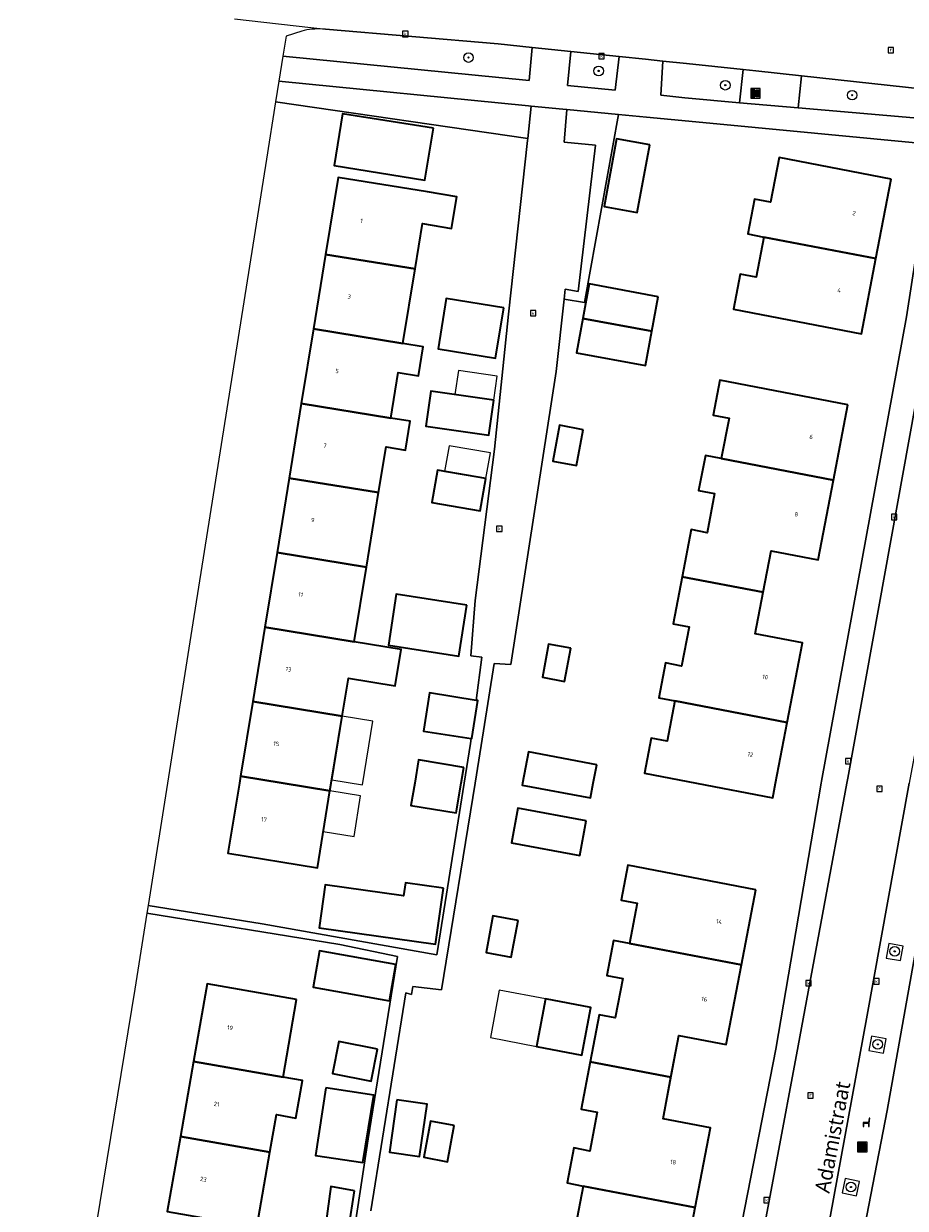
# Model space of a CAD drawing. Header units: metres. Extents: x 253733 to 254887, y 592782 to 593713.
# Tile 3 of 27: x 253808 to 253881, y 593101 to 593200. Entities that reach past the tile are written whole.
import ezdxf
from ezdxf.enums import TextEntityAlignment as Align

# ---------------------------------------------------------------- set-up
doc = ezdxf.new("R2010")
doc.units = ezdxf.units.M
for name, color, linetype, lineweight in [('B-WE-GR-BOOM-S', 5, 'Continuous', 25), ('B-WE-IE-MEUBILAIR_WEGMEUBILAIR-GV', 6, 'Continuous', 18), ('B-WE-IE-MEUBILAIR_WEGMEUBILAIR-S', 6, 'Continuous', 25), ('B-WE-OG-BEBOUWING-GV', 2, 'Continuous', 35), ('B-WE-OG-BEBOUWING-T18', 6, 'Continuous', 18), ('B-WE-OG-BEBOUWING_LUIFEL-GV', 2, 'Continuous', 18), ('B-WE-OG-TERREIN_CULTUURSCHEIDING-GV', 5, 'Continuous', 18), ('B-WE-OG-TERREIN_ERF-GV', 5, 'Continuous', 18), ('B-WE-OG-TOPOGRAFIE-T18', 7, 'Continuous', 18), ('B-WE-RI-GWA_KOLK-S', 6, 'Continuous', 25), ('B-WE-RI-GWA_RIOOLPUT-S', 6, 'Continuous', 25), ('B-WE-VH-VERHARDING_GESLOTEN-GV', 5, 'Continuous', 18), ('B-WE-VH-VERHARDING_OPEN-GV', 5, 'Continuous', 18), ('B-WE-VH-VERHARDING_TEGEL-GV', 5, 'Continuous', 18)]:
    doc.layers.add(name, color=color, linetype=linetype, lineweight=lineweight)
doc.styles.add('NLCS-ISO', font='NLCS-ISO.ttf')
doc.styles.add('NLCS-ISO-M200-T18', font='NLCS-ISO.ttf', dxfattribs={"height": 0.36})
doc.styles.add('Roelofs', font='segoeui.ttf', dxfattribs={"height": 1.8})

# ---------------------------------------------------------------- blocks, each defined once
blk = doc.blocks.new('SIE-WEG_AFVAL_APART_PLAATS-SO')
at = {"linetype": 'ByBlock', "lineweight": 18}
h = blk.add_hatch(color=0, dxfattribs=at)
h.dxf.hatch_style = 1
h.paths.add_polyline_path([(1.5, -1.5), (0.25, -1.5), (0.25, 1.5), (1.5, 1.5)])
h.paths.add_polyline_path([(-1.5, -1.5), (-0.25, -1.5), (-0.25, 1.5), (-1.5, 1.5)])
at = {"color": 0, "linetype": 'ByBlock', "lineweight": 18}
for points in [[(-2, -2), (2, -2), (2, 2), (-2, 2)], [(-1.5, -1.5), (-0.25, -1.5), (-0.25, 1.5), (-1.5, 1.5)], [(1.5, -1.5), (0.25, -1.5), (0.25, 1.5), (1.5, 1.5)]]:
    blk.add_lwpolyline(points, close=True, dxfattribs=at)
blk = doc.blocks.new('SIE-WEG_AFVALBAK-SO')
at = {"linetype": 'ByBlock', "lineweight": 18}
h = blk.add_hatch(color=0, dxfattribs=at)
h.dxf.hatch_style = 1
h.paths.add_polyline_path([(-1.5, -1.5), (1.5, -1.5), (1.5, 1.5), (-1.5, 1.5)])
at = {"color": 0, "linetype": 'ByBlock', "lineweight": 18}
for points in [[(-2, -2), (2, -2), (2, 2), (-2, 2)], [(-1.5, -1.5), (1.5, -1.5), (1.5, 1.5), (-1.5, 1.5)]]:
    blk.add_lwpolyline(points, close=True, dxfattribs=at)
blk = doc.blocks.new('SRI-PUT_INSPECTIEPUT_RIOOLPUT-SO')
at = {"color": 0, "linetype": 'ByBlock', "lineweight": 18}
blk.add_lwpolyline([(-1.12, -1.12), (1.12, -1.12), (1.12, 1.12), (-1.12, 1.12)], close=True, dxfattribs=at)
at = {"color": 0, "linetype": 'ByBlock', "lineweight": 18, "style": 'NLCS-ISO'}
blk.add_text('r', height=1.5, dxfattribs=at).set_placement((0, 0.28), align=Align.MIDDLE_CENTER)
blk = doc.blocks.new('SRI-KOLK-SO')
at = {"color": 0, "linetype": 'ByBlock', "lineweight": 18}
blk.add_lwpolyline([(-1.125, -1.125), (1.125, -1.125), (1.125, 1.125), (-1.125, 1.125)], close=True, dxfattribs=at)
at = {"color": 0, "linetype": 'ByBlock', "lineweight": 18, "style": 'NLCS-ISO'}
blk.add_text('k', height=1.5, dxfattribs=at).set_placement((0, 0), align=Align.MIDDLE_CENTER)
blk = doc.blocks.new('SIE-WEG_ZITBANK-SO')
at = {"color": 0, "linetype": 'ByBlock', "lineweight": 18}
blk.add_lwpolyline([(-0.91, -1.63), (-0.91, -0.2), (1.09, -0.2), (1.09, -1.63), (1.29, -1.63), (1.29, -0.21), (1.54, 1.78), (1.33, 1.78), (1.11, 0), (-1.11, 0), (-1.11, -1.63)], close=True, dxfattribs=at)
blk = doc.blocks.new('SGR-BOOM_01-SO')
at = {"linetype": 'ByBlock', "lineweight": 18}
h = blk.add_hatch(color=0, dxfattribs=at)
h.dxf.hatch_style = 1
edge = h.paths.add_edge_path()
edge.add_arc((0, 0), 0.25, 0, 360)
at = {"color": 0, "linetype": 'ByBlock', "lineweight": 18}
for radius in [2, 0.25]:
    blk.add_circle((0, 0), radius, dxfattribs=at)

msp = doc.modelspace()

# ---------------------------------------------------------------- linework, layer by layer
at = {"layer": 'B-WE-IE-MEUBILAIR_WEGMEUBILAIR-GV', "flags": 128}
for points in [[(253879.651, 593122.217), (253880.846, 593122.01), (253881.054, 593123.203), (253879.873, 593123.412)], [(253878.217, 593114.537), (253879.42, 593114.315), (253879.64, 593115.507), (253878.441, 593115.731)], [(253876.005, 593102.718), (253877.197, 593102.483), (253877.42, 593103.675), (253876.236, 593103.917)]]:
    msp.add_lwpolyline(points, close=True, dxfattribs=at)
at = {"layer": 'B-WE-OG-BEBOUWING-GV', "flags": 128}
for points in [[(253842.043, 593191.089), (253834.483, 593192.278), (253833.807, 593187.982), (253841.343, 593186.768)], [(253860.016, 593189.709), (253857.253, 593190.218), (253856.218, 593184.603), (253858.98, 593184.094)], [(253880.072, 593186.87), (253870.762, 593188.664), (253870.048, 593184.952), (253868.722, 593185.207), (253868.165, 593182.31), (253869.491, 593182.055), (253878.801, 593180.265)], [(253841.564, 593185.799), (253834.137, 593187.011), (253833.094, 593180.617), (253840.521, 593179.406), (253841.135, 593183.168), (253843.552, 593182.774), (253843.981, 593185.404)], [(253878.801, 593180.265), (253869.491, 593182.055), (253868.85, 593178.725), (253867.525, 593178.98), (253866.965, 593176.073), (253877.601, 593174.028)], [(253840.521, 593179.406), (253833.094, 593180.617), (253832.085, 593174.431), (253839.511, 593173.219)], [(253860.703, 593177.103), (253854.979, 593178.162), (253854.452, 593175.306), (253860.177, 593174.25)], [(253847.882, 593176.173), (253843.113, 593176.946), (253842.438, 593172.782), (253847.207, 593172.009)], [(253860.177, 593174.25), (253854.452, 593175.306), (253853.925, 593172.45), (253859.65, 593171.394)], [(253839.511, 593173.219), (253832.085, 593174.431), (253831.075, 593168.244), (253838.502, 593167.031), (253839.12, 593170.819), (253840.801, 593170.545), (253841.193, 593172.945)], [(253876.474, 593168.129), (253865.827, 593170.169), (253865.272, 593167.271), (253866.598, 593167.017), (253865.957, 593163.668), (253875.278, 593161.883)], [(253847.052, 593168.523), (253841.835, 593169.27), (253841.419, 593166.363), (253846.636, 593165.616)], [(253838.502, 593167.031), (253831.075, 593168.244), (253830.066, 593162.057), (253837.492, 593160.845), (253838.112, 593164.643), (253839.733, 593164.378), (253840.123, 593166.767)], [(253854.484, 593166.065), (253852.519, 593166.434), (253851.961, 593163.465), (253853.926, 593163.096)], [(253865.957, 593163.668), (253864.631, 593163.922), (253864.074, 593161.014), (253865.4, 593160.76), (253864.779, 593157.519), (253863.453, 593157.773), (253862.705, 593153.863), (253869.433, 593152.574), (253870.093, 593156.022), (253874.012, 593155.271), (253875.278, 593161.883)], [(253837.492, 593160.845), (253830.066, 593162.057), (253829.056, 593155.87), (253836.483, 593154.658)], [(253846.403, 593162.007), (253842.38, 593162.711), (253841.911, 593160.03), (253845.934, 593159.326)], [(253836.483, 593154.658), (253829.056, 593155.87), (253828.047, 593149.683), (253835.473, 593148.471)], [(253869.433, 593152.574), (253862.705, 593153.863), (253861.956, 593149.954), (253863.282, 593149.7), (253862.659, 593146.449), (253861.333, 593146.703), (253860.778, 593143.805), (253862.104, 593143.551), (253871.426, 593141.765), (253872.692, 593148.376), (253868.772, 593149.127)], [(253844.808, 593151.498), (253838.965, 593152.41), (253838.306, 593148.188), (253844.149, 593147.276)], [(253835.473, 593148.471), (253828.047, 593149.683), (253827.038, 593143.497), (253834.464, 593142.285), (253834.98, 593145.451), (253838.877, 593144.815), (253839.37, 593147.836)], [(253853.455, 593147.93), (253851.6, 593148.271), (253851.092, 593145.514), (253852.946, 593145.172)], [(253834.464, 593142.285), (253827.038, 593143.497), (253826.028, 593137.31), (253829.56, 593136.733), (253833.454, 593136.098), (253833.558, 593136.733)], [(253845.594, 593143.604), (253841.718, 593144.216), (253841.22, 593141.058), (253845.178, 593140.433), (253845.225, 593140.426), (253845.723, 593143.584)], [(253871.426, 593141.765), (253862.104, 593143.551), (253861.463, 593140.202), (253860.137, 593140.456), (253859.582, 593137.558), (253863.889, 593136.733), (253870.229, 593135.519), (253870.462, 593136.733)], [(253844.582, 593138.043), (253840.816, 593138.673), (253840.492, 593136.733), (253840.183, 593134.886), (253843.949, 593134.256), (253844.363, 593136.733)], [(253855.611, 593138.261), (253849.935, 593139.32), (253849.45, 593136.733), (253849.417, 593136.558), (253855.095, 593135.499), (253855.326, 593136.733)], [(253829.56, 593136.733), (253826.028, 593137.31), (253825.934, 593136.733), (253824.985, 593130.917), (253832.411, 593129.705), (253833.454, 593136.098)], [(253854.737, 593133.595), (253849.068, 593134.653), (253848.53, 593131.788), (253854.202, 593130.729)], [(253868.826, 593127.885), (253858.187, 593129.919), (253857.632, 593127.011), (253858.958, 593126.758), (253858.321, 593123.428), (253867.633, 593121.647)], [(253842.885, 593128.016), (253839.721, 593128.462), (253839.569, 593127.377), (253833.05, 593128.295), (253832.548, 593124.731), (253842.231, 593123.368)], [(253849.074, 593125.323), (253846.986, 593125.716), (253846.416, 593122.681), (253848.503, 593122.288)], [(253858.321, 593123.428), (253856.995, 593123.681), (253856.439, 593120.774), (253857.765, 593120.52), (253857.14, 593117.25), (253855.814, 593117.503), (253855.068, 593113.604), (253861.777, 593112.32), (253862.438, 593115.778), (253866.367, 593115.026), (253867.633, 593121.647)], [(253838.919, 593121.672), (253832.582, 593122.799), (253832.049, 593119.799), (253838.385, 593118.672)], [(253830.685, 593118.778), (253823.253, 593120.082), (253822.122, 593113.639), (253829.555, 593112.336)], [(253851.367, 593118.819), (253850.619, 593114.871), (253854.38, 593114.148), (253855.12, 593118.108)], [(253837.39, 593114.664), (253834.186, 593115.282), (253833.673, 593112.625), (253836.877, 593112.007)], [(253829.555, 593112.336), (253822.122, 593113.639), (253821.029, 593107.406), (253828.461, 593106.102), (253829.008, 593109.219), (253830.63, 593108.934), (253831.177, 593112.051)], [(253861.777, 593112.32), (253855.068, 593113.604), (253854.318, 593109.684), (253855.645, 593109.431), (253855.027, 593106.199), (253853.701, 593106.453), (253853.145, 593103.545), (253854.471, 593103.292), (253863.783, 593101.511), (253865.045, 593108.111), (253861.116, 593108.862)], [(253833.104, 593111.434), (253832.247, 593105.818), (253836.189, 593105.242), (253837.1, 593110.84)], [(253839.02, 593110.448), (253838.389, 593106.101), (253840.888, 593105.738), (253841.519, 593110.085)], [(253843.769, 593108.317), (253841.804, 593108.686), (253841.239, 593105.676), (253843.204, 593105.307)], [(253828.461, 593106.102), (253821.029, 593107.406), (253819.935, 593101.172), (253827.367, 593099.869)], [(253835.484, 593102.882), (253833.537, 593103.24), (253833.1, 593100.18), (253835.008, 593099.862)], [(253863.783, 593101.511), (253854.471, 593103.292), (253853.834, 593099.962), (253852.508, 593100.215), (253851.952, 593097.308), (253862.588, 593095.263)]]:
    msp.add_lwpolyline(points, close=True, dxfattribs=at)
at = {"layer": 'B-WE-OG-BEBOUWING_LUIFEL-GV', "flags": 128}
for points in [[(253843.836, 593168.983), (253847.052, 593168.523), (253847.337, 593170.516), (253844.122, 593170.977)], [(253842.976, 593162.607), (253846.403, 593162.007), (253846.776, 593164.139), (253843.349, 593164.739)], [(253833.604, 593137.013), (253836.152, 593136.597), (253837.013, 593141.869), (253834.464, 593142.285)], [(253832.902, 593132.712), (253835.451, 593132.296), (253836.003, 593135.682), (253833.454, 593136.098)], [(253851.367, 593118.819), (253847.52, 593119.548), (253846.774, 593115.61), (253850.619, 593114.871)]]:
    msp.add_lwpolyline(points, close=True, dxfattribs=at)
at = {"layer": 'B-WE-OG-TERREIN_CULTUURSCHEIDING-GV', "flags": 128}
for points in [[(253832.852, 593199.319), (253832.632, 593199.326), (253832.412, 593199.325), (253832.192, 593199.316), (253831.973, 593199.299), (253831.754, 593199.274), (253831.536, 593199.242), (253831.32, 593199.201), (253831.112, 593199.154), (253829.803, 593198.718), (253829.55, 593197.077), (253850.003, 593195.048), (253850.25, 593197.798), (253847.426, 593198.093), (253833.072, 593199.304)], [(253857.464, 593197.043), (253853.472, 593197.461), (253853.175, 593194.643), (253857.145, 593194.252)], [(253867.761, 593195.966), (253863.053, 593196.458), (253861.097, 593196.663), (253860.941, 593193.834), (253862.937, 593193.603), (253867.473, 593193.21)], [(253872.627, 593195.44), (253872.338, 593192.789), (253884.182, 593191.764), (253885.873, 593191.829), (253885.386, 593192.916), (253884.86, 593193.568), (253884.307, 593194.167)], [(253849.943, 593192.951), (253829.205, 593194.99), (253828.931, 593193.267), (253849.888, 593190.247), (253850.161, 593192.929)], [(253857.421, 593192.225), (253853.137, 593192.635), (253852.91, 593189.927), (253855.513, 593189.678), (253854.068, 593177.524), (253852.981, 593177.719), (253852.892, 593176.9), (253854.588, 593176.619)]]:
    msp.add_lwpolyline(points, close=True, dxfattribs=at)
at = {"layer": 'B-WE-OG-TERREIN_ERF-GV', "flags": 128}
for points in [[(253845.178, 593140.433), (253841.22, 593141.058), (253841.718, 593144.216), (253845.594, 593143.604), (253846.065, 593147.198), (253845.151, 593147.31), (253845.518, 593151.894), (253847.131, 593164.446), (253848.275, 593175.65), (253849.869, 593190.061), (253849.888, 593190.247), (253828.931, 593193.267), (253828.175, 593188.521), (253822.079, 593150.033), (253819.961, 593136.733), (253818.344, 593126.578), (253827.812, 593125.06), (253842.319, 593122.486), (253844.598, 593136.733), (253845.122, 593140.009)], [(253842.043, 593191.089), (253841.343, 593186.768), (253833.807, 593187.982), (253834.483, 593192.278)], [(253856.218, 593184.603), (253857.253, 593190.218), (253860.016, 593189.709), (253858.98, 593184.094)], [(253866.965, 593176.073), (253867.525, 593178.98), (253868.85, 593178.725), (253869.491, 593182.055), (253868.165, 593182.31), (253868.722, 593185.207), (253870.048, 593184.952), (253870.762, 593188.664), (253880.072, 593186.87), (253878.801, 593180.265), (253877.601, 593174.028)], [(253826.028, 593137.31), (253827.038, 593143.497), (253828.047, 593149.683), (253829.056, 593155.87), (253830.066, 593162.057), (253831.075, 593168.244), (253832.085, 593174.431), (253833.094, 593180.617), (253834.137, 593187.011), (253841.564, 593185.799), (253843.981, 593185.404), (253843.552, 593182.774), (253841.135, 593183.168), (253840.521, 593179.406), (253839.511, 593173.219), (253841.193, 593172.945), (253840.801, 593170.545), (253839.12, 593170.819), (253838.502, 593167.031), (253840.123, 593166.767), (253839.733, 593164.378), (253838.112, 593164.643), (253837.492, 593160.845), (253836.483, 593154.658), (253835.473, 593148.471), (253839.37, 593147.836), (253838.877, 593144.815), (253834.98, 593145.451), (253834.464, 593142.285), (253833.558, 593136.733), (253833.454, 593136.098), (253832.411, 593129.705), (253824.985, 593130.917), (253825.934, 593136.733)], [(253853.925, 593172.45), (253854.979, 593178.162), (253860.703, 593177.103), (253860.177, 593174.25), (253859.65, 593171.394)], [(253847.882, 593176.173), (253847.207, 593172.009), (253842.438, 593172.782), (253843.113, 593176.946)], [(253862.705, 593153.863), (253863.453, 593157.773), (253864.779, 593157.519), (253865.4, 593160.76), (253864.074, 593161.014), (253864.631, 593163.922), (253865.957, 593163.668), (253866.598, 593167.017), (253865.272, 593167.271), (253865.827, 593170.169), (253876.474, 593168.129), (253875.278, 593161.883), (253874.012, 593155.271), (253870.093, 593156.022), (253869.433, 593152.574), (253868.772, 593149.127), (253872.692, 593148.376), (253871.426, 593141.765), (253870.462, 593136.733), (253870.229, 593135.519), (253863.889, 593136.733), (253859.582, 593137.558), (253860.137, 593140.456), (253861.463, 593140.202), (253862.104, 593143.551), (253860.778, 593143.805), (253861.333, 593146.703), (253862.659, 593146.449), (253863.282, 593149.7), (253861.956, 593149.954)], [(253847.052, 593168.523), (253846.636, 593165.616), (253841.419, 593166.363), (253841.835, 593169.27)], [(253851.961, 593163.465), (253852.519, 593166.434), (253854.484, 593166.065), (253853.926, 593163.096)], [(253846.403, 593162.007), (253845.934, 593159.326), (253841.911, 593160.03), (253842.38, 593162.711)], [(253844.808, 593151.498), (253844.149, 593147.276), (253838.306, 593148.188), (253838.965, 593152.41)], [(253851.092, 593145.514), (253851.6, 593148.271), (253853.455, 593147.93), (253852.946, 593145.172)], [(253844.582, 593138.043), (253844.363, 593136.733), (253843.949, 593134.256), (253840.183, 593134.886), (253840.492, 593136.733), (253840.816, 593138.673)], [(253849.417, 593136.558), (253849.45, 593136.733), (253849.935, 593139.32), (253855.611, 593138.261), (253855.326, 593136.733), (253855.095, 593135.499)], [(253848.53, 593131.788), (253849.068, 593134.653), (253854.737, 593133.595), (253854.202, 593130.729)], [(253842.885, 593128.016), (253842.231, 593123.368), (253832.548, 593124.731), (253833.05, 593128.295), (253839.569, 593127.377), (253839.721, 593128.462)], [(253836.829, 593092.032), (253836.907, 593092.02), (253837.409, 593095.379), (253837.318, 593095.392), (253837.721, 593098.158), (253835.565, 593100.306), (253836.614, 593107.222), (253839.062, 593122.348), (253834.265, 593123.333), (253818.242, 593125.935), (253817.239, 593119.635), (253814.065, 593100.247), (253809.369, 593070.427), (253808.924, 593068.575), (253808.017, 593064.796), (253831.107, 593058.798), (253832.168, 593064.334), (253833.277, 593070.124), (253834.137, 593075.28), (253836.127, 593087.208)], [(253846.416, 593122.681), (253846.986, 593125.716), (253849.074, 593125.323), (253848.503, 593122.288)], [(253832.049, 593119.799), (253832.582, 593122.799), (253838.919, 593121.672), (253838.385, 593118.672)], [(253851.367, 593118.819), (253855.12, 593118.108), (253854.38, 593114.148), (253850.619, 593114.871)], [(253833.673, 593112.625), (253834.186, 593115.282), (253837.39, 593114.664), (253836.877, 593112.007)], [(253832.247, 593105.818), (253833.104, 593111.434), (253837.1, 593110.84), (253836.189, 593105.242)], [(253839.02, 593110.448), (253841.519, 593110.085), (253840.888, 593105.738), (253838.389, 593106.101)], [(253843.204, 593105.307), (253841.239, 593105.676), (253841.804, 593108.686), (253843.769, 593108.317)], [(253833.537, 593103.24), (253835.484, 593102.882), (253835.008, 593099.862), (253833.1, 593100.18)]]:
    msp.add_lwpolyline(points, close=True, dxfattribs=at)
for points in [[(253865.819, 593090.733), (253870.474, 593114.643), (253874.249, 593136.733), (253874.276, 593136.892), (253881.341, 593175.429), (253883.54, 593189.726), (253863.852, 593191.61), (253859.746, 593192.003), (253857.421, 593192.225), (253854.588, 593176.619), (253852.892, 593176.9), (253852.241, 593170.91), (253848.474, 593146.576), (253847.095, 593146.665), (253846.205, 593141.06), (253845.501, 593136.733), (253842.708, 593119.575), (253840.329, 593119.844), (253840.233, 593119.189), (253839.766, 593119.322), (253836.849, 593101.23)], [(254021.937, 593159.833), (254000, 593164.925), (253960.979, 593173.264), (253937.94, 593178.272), (253914.455, 593183.377), (253913.569, 593183.571), (253893.992, 593187.865), (253892.784, 593181.55), (253887.237, 593151.59), (253884.584, 593136.733), (253879.734, 593109.574), (253872.078, 593070.145)], [(253853.834, 593099.962), (253854.471, 593103.292), (253853.145, 593103.545), (253853.701, 593106.453), (253855.027, 593106.199), (253855.645, 593109.431), (253854.318, 593109.684), (253855.068, 593113.604), (253855.814, 593117.503), (253857.14, 593117.25), (253857.765, 593120.52), (253856.439, 593120.774), (253856.995, 593123.681), (253858.321, 593123.428), (253858.958, 593126.758), (253857.632, 593127.011), (253858.187, 593129.919), (253868.826, 593127.885), (253867.633, 593121.647), (253866.367, 593115.026), (253862.438, 593115.778), (253861.116, 593108.862), (253865.045, 593108.111), (253863.783, 593101.511), (253862.588, 593095.263)], [(253819.935, 593101.172), (253821.029, 593107.406), (253822.122, 593113.639), (253823.253, 593120.082), (253830.685, 593118.778), (253829.555, 593112.336), (253831.177, 593112.051), (253830.63, 593108.934), (253829.008, 593109.219), (253828.461, 593106.102), (253827.367, 593099.869)]]:
    msp.add_lwpolyline(points, dxfattribs=at)
at = {"layer": 'B-WE-VH-VERHARDING_GESLOTEN-GV', "flags": 128}
for points in [[(253884.143, 593179.488), (253876.472, 593137.152), (253876.394, 593136.733), (253872.351, 593114.932), (253868.619, 593095.11)], [(253874.708, 593099.226), (253878.024, 593117.157), (253881.564, 593136.733)]]:
    msp.add_lwpolyline(points, dxfattribs=at)
at = {"layer": 'B-WE-VH-VERHARDING_OPEN-GV', "flags": 128}
for points in [[(253825.536, 593200.161), (253833.072, 593199.304), (253847.426, 593198.093), (253850.25, 593197.798), (253853.472, 593197.461), (253857.464, 593197.043), (253859.67, 593196.812), (253861.097, 593196.663), (253863.053, 593196.458), (253867.761, 593195.966), (253868.81, 593195.856), (253872.627, 593195.44), (253884.307, 593194.167)], [(253884.182, 593191.764), (253872.338, 593192.789), (253867.473, 593193.21), (253862.937, 593193.603), (253860.941, 593193.834), (253861.097, 593196.663), (253859.67, 593196.812), (253857.464, 593197.043), (253857.145, 593194.252), (253853.175, 593194.643), (253853.472, 593197.461), (253850.25, 593197.798), (253850.003, 593195.048), (253829.55, 593197.077), (253829.205, 593194.99), (253849.943, 593192.951), (253850.161, 593192.929), (253852.804, 593192.667), (253853.137, 593192.635), (253857.421, 593192.225), (253859.746, 593192.003), (253863.852, 593191.61), (253883.54, 593189.726)], [(253836.849, 593101.23), (253839.766, 593119.322), (253840.233, 593119.189), (253840.329, 593119.844), (253842.708, 593119.575), (253845.501, 593136.733), (253846.205, 593141.06), (253847.095, 593146.665), (253848.474, 593146.576), (253852.241, 593170.91), (253852.892, 593176.9), (253852.981, 593177.719), (253854.068, 593177.524), (253855.513, 593189.678), (253852.91, 593189.927), (253853.137, 593192.635), (253852.804, 593192.667), (253850.161, 593192.929), (253849.888, 593190.247), (253849.869, 593190.061), (253848.275, 593175.65), (253847.131, 593164.446), (253845.518, 593151.894), (253845.151, 593147.31), (253846.065, 593147.198), (253845.594, 593143.604), (253845.723, 593143.584), (253845.225, 593140.426), (253845.178, 593140.433), (253845.122, 593140.009), (253844.598, 593136.733), (253842.319, 593122.486), (253827.812, 593125.06), (253818.344, 593126.578), (253818.242, 593125.935), (253834.265, 593123.333), (253839.062, 593122.348), (253836.614, 593107.222), (253835.565, 593100.306)], [(253872.078, 593070.145), (253879.734, 593109.574), (253884.584, 593136.733), (253887.237, 593151.59), (253892.784, 593181.55), (253893.992, 593187.865), (253891.03, 593188.306), (253889.764, 593181.405), (253886.213, 593161.522), (253882.019, 593139.249), (253881.564, 593136.733), (253878.024, 593117.157), (253874.708, 593099.226)]]:
    msp.add_lwpolyline(points, dxfattribs=at)
msp.add_lwpolyline([(253872.351, 593114.932), (253876.394, 593136.733), (253876.472, 593137.152), (253884.143, 593179.488), (253885.796, 593189.031), (253885.844, 593189.392), (253883.54, 593189.726), (253881.341, 593175.429), (253874.276, 593136.892), (253874.249, 593136.733), (253870.474, 593114.643), (253865.819, 593090.733), (253860.47, 593064.23), (253856.37, 593046.174), (253853.368, 593034.125), (253851.257, 593025.847), (253853.238, 593025.33), (253853.286, 593025.615), (253854.854, 593031.811), (253855.011, 593032.375), (253857.658, 593041.838), (253861.877, 593060.679), (253865.043, 593076.605), (253868.619, 593095.11)], close=True, dxfattribs=at)
at = {"layer": 'B-WE-VH-VERHARDING_TEGEL-GV', "flags": 128}
msp.add_lwpolyline([(253872.627, 593195.44), (253868.81, 593195.856), (253867.761, 593195.966), (253867.473, 593193.21), (253872.338, 593192.789)], close=True, dxfattribs=at)

# ---------------------------------------------------------------- block references
at = {"layer": 'B-WE-GR-BOOM-S', "xscale": 0.2, "yscale": 0.2, "zscale": 0.2}
for p in [(253844.961, 593196.955), (253855.767, 593195.844), (253866.288, 593194.659), (253876.822, 593193.832), (253880.36, 593122.767), (253878.949, 593115.052), (253876.719, 593103.207)]:
    msp.add_blockref('SGR-BOOM_01-SO', p, dxfattribs=at)
at = {"layer": 'B-WE-IE-MEUBILAIR_WEGMEUBILAIR-S', "xscale": 0.2, "yscale": 0.2, "zscale": 0.2}
for name, p in [('SIE-WEG_AFVAL_APART_PLAATS-SO', (253868.794, 593193.983)), ('SIE-WEG_ZITBANK-SO', (253877.969, 593108.555)), ('SIE-WEG_AFVALBAK-SO', (253877.66, 593106.526))]:
    msp.add_blockref(name, p, dxfattribs=at)
at = {"layer": 'B-WE-RI-GWA_KOLK-S', "xscale": 0.2, "yscale": 0.2, "zscale": 0.2}
for p in [(253839.713, 593198.912), (253856.011, 593197.079), (253850.323, 593175.729), (253880.319, 593158.819), (253847.518, 593157.844), (253876.482, 593138.555), (253873.199, 593120.134), (253878.837, 593120.279), (253869.713, 593102.128)]:
    msp.add_blockref('SRI-KOLK-SO', p, dxfattribs=at)
at = {"layer": 'B-WE-RI-GWA_RIOOLPUT-S', "xscale": 0.2, "yscale": 0.2, "zscale": 0.2}
for p in [(253880.043, 593197.563), (253879.095, 593136.253), (253873.373, 593110.806)]:
    msp.add_blockref('SRI-PUT_INSPECTIEPUT_RIOOLPUT-SO', p, dxfattribs=at)

# ---------------------------------------------------------------- texts
at = {"layer": 'B-WE-OG-BEBOUWING-T18', "style": 'NLCS-ISO-M200-T18'}
for s, rotation, p in [('1', 350.8, (253836.083, 593183.412)), ('2', 349.1, (253876.982, 593184.04)), ('4', 349.1, (253875.746, 593177.619)), ('3', 350.8, (253835.057, 593177.122)), ('5', 350.8, (253834.047, 593170.935)), ('7', 350.8, (253833.038, 593164.748)), ('6', 349.2, (253873.421, 593165.476)), ('8', 349.2, (253872.19, 593159.047)), ('9', 350.8, (253832.028, 593158.561)), ('11', 350.8, (253831.019, 593152.374)), ('13', 350.8, (253830.01, 593146.188)), ('10', 349.2, (253869.604, 593145.541)), ('15', 350.8, (253829, 593140.001)), ('12', 349.2, (253868.372, 593139.113)), ('17', 350.8, (253827.974, 593133.711)), ('14', 349.2, (253865.774, 593125.236)), ('16', 349.2, (253864.544, 593118.806)), ('19', 350.1, (253825.15, 593116.428)), ('21', 350.1, (253824.038, 593110.091)), ('18', 349.2, (253861.958, 593105.281)), ('23', 350.1, (253822.944, 593103.857))]:
    msp.add_text(s, height=0.36, rotation=rotation, dxfattribs=at).set_placement(p, align=Align.MIDDLE)

# ---------------------------------------------------------------- next in the draw order: texts
at = {"layer": 'B-WE-OG-TOPOGRAFIE-T18', "insert": (253874.577, 593107.463), "char_height": 1.25, "attachment_point": 2, "rotation": 79.2, "style": 'Roelofs', "bg_fill": 3, "box_fill_scale": 1.1, "bg_fill_color": 256, "bg_fill_transparency": 0}
msp.add_mtext('Adamistraat', dxfattribs=at)

doc.saveas('drawing.dxf')
